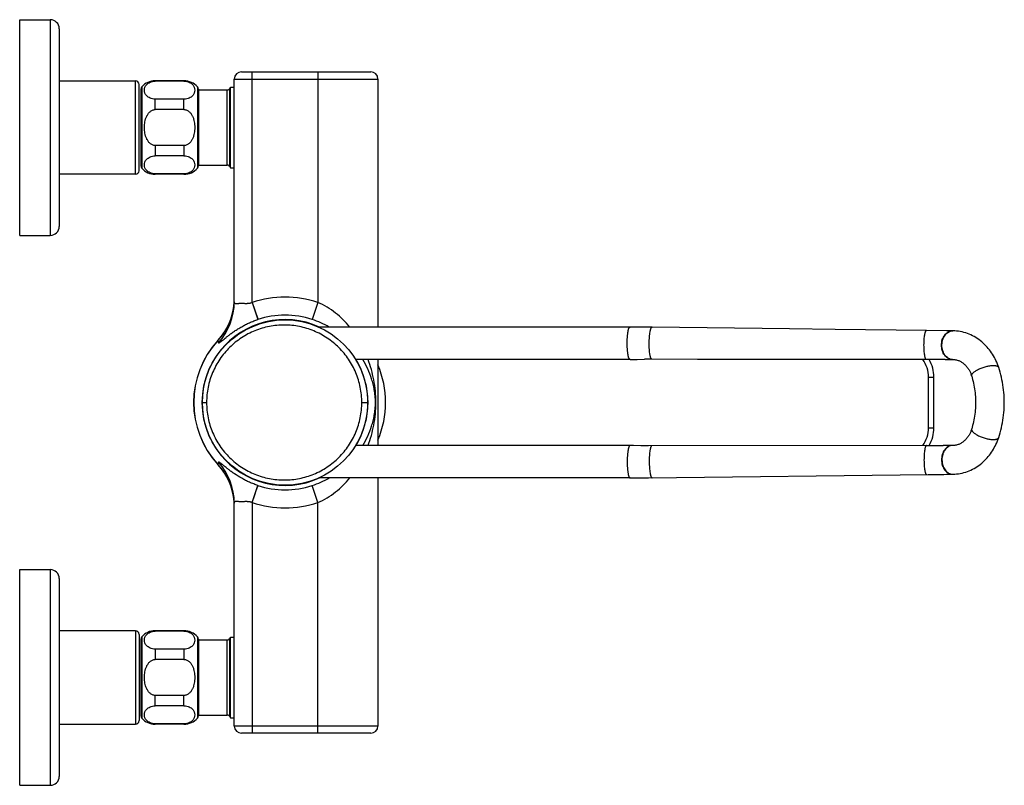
# Model space of a CAD drawing. Header units: millimetres. Extents: x 117 to 705, y 109 to 530.
# Tile 6 of 7: x 431 to 705, y 109 to 322. Entities that reach past the tile are written whole.
import ezdxf

# ---------------------------------------------------------------- set-up
doc = ezdxf.new("R2010")
doc.units = ezdxf.units.MM
doc.header["$LTSCALE"] = 46.255
doc.layers.get('0').update_dxf_attribs({"linetype": 'CONTINUOUS'})

msp = doc.modelspace()

# ---------------------------------------------------------------- linework, layer by layer
at = {"color": 7, "linetype": 'CONTINUOUS'}
for p, q in [((431.39, 261.8), (431.39, 321.8)), ((431.39, 321.8), (439.89, 321.8)), ((442.39, 319.3), (442.39, 264.3)), ((493.09, 307.3), (529.04, 307.3)), ((442.39, 304.8), (463.59, 304.8)), ((477.09, 304.8), (469.09, 304.8)), ((477.09, 304.7), (469.09, 304.7)), ((491.09, 243.36), (491.09, 305.3)), ((531.04, 305.3), (531.04, 236.3)), ((464.59, 279.8), (464.59, 303.8)), ((465.09, 302.45), (465.09, 281.16)), ((481.09, 302.45), (481.09, 281.16)), ((481.09, 302.28), (489.13, 302.28)), ((489.82, 302.68), (490.04, 303.05)), ((490.04, 280.55), (490.04, 303.05)), ((490.04, 303.05), (491.09, 303.05)), ((477.09, 299.7), (469.09, 299.7)), ((477.09, 296.8), (469.09, 296.8)), ((477.09, 286.8), (469.09, 286.8)), ((477.09, 283.91), (469.09, 283.91)), ((481.09, 281.33), (489.13, 281.33)), ((489.82, 280.93), (490.04, 280.55)), ((490.04, 280.55), (491.09, 280.55)), ((463.59, 278.8), (442.39, 278.8)), ((477.09, 278.91), (469.09, 278.91)), ((477.09, 278.8), (469.09, 278.8)), ((431.39, 261.8), (439.89, 261.8)), ((601.16, 236.3), (514.57, 236.3)), ((603.19, 236.29), (601.16, 236.3)), ((605.27, 236.27), (603.19, 236.29)), ((607.3, 236.25), (605.27, 236.27)), ((607.3, 236.25), (607.3, 236.25)), ((683.66, 235.35), (658.23, 235.65)), ((683.66, 235.35), (683.66, 235.35)), ((689.22, 235.28), (683.66, 235.35)), ((690.29, 235.27), (689.22, 235.28)), ((691.06, 235.25), (690.29, 235.27)), ((601.16, 227.3), (524.81, 227.3)), ((531.04, 227.3), (531.04, 203.3)), ((601.16, 227.3), (603.17, 227.31)), ((603.17, 227.31), (605.23, 227.32)), ((607.24, 227.32), (605.23, 227.32)), ((683.61, 227.26), (607.24, 227.32)), ((670.88, 227.26), (645.43, 227.28)), ((683.61, 227.26), (670.88, 227.26)), ((688.78, 227.25), (687.88, 227.25)), ((688.78, 227.25), (690.24, 227.25)), ((690.24, 227.25), (691.03, 227.26)), ((703.71, 225.05), (703.71, 225.05)), ((685.69, 208.28), (685.69, 222.33)), ((696.2, 222.65), (696.2, 222.65)), ((696.2, 207.96), (696.2, 207.96)), ((703.71, 205.56), (703.71, 205.56)), ((601.16, 203.3), (524.81, 203.3)), ((606.26, 203.29), (604.2, 203.29)), ((683.61, 203.35), (606.26, 203.29)), ((689.89, 203.36), (688.27, 203.36)), ((691.03, 203.35), (689.89, 203.36)), ((606.31, 194.35), (684.08, 195.26)), ((683.66, 195.26), (683.66, 195.26)), ((688.44, 195.31), (689.21, 195.32)), ((689.21, 195.32), (690.29, 195.34)), ((690.29, 195.34), (691.06, 195.36)), ((601.16, 194.3), (514.57, 194.3)), ((531.04, 194.3), (531.04, 125.3)), ((604.22, 194.32), (606.31, 194.35)), ((607.3, 194.36), (607.3, 194.36)), ((491.09, 125.3), (491.09, 187.25)), ((431.39, 108.8), (431.39, 168.8)), ((431.39, 168.8), (439.89, 168.8)), ((442.39, 166.3), (442.39, 111.3)), ((463.59, 151.8), (442.39, 151.8)), ((464.59, 150.8), (464.59, 126.8)), ((477.09, 151.8), (469.09, 151.8)), ((477.09, 151.7), (469.09, 151.7)), ((465.09, 149.45), (465.09, 128.16)), ((481.09, 149.45), (481.09, 128.16)), ((481.09, 149.28), (489.13, 149.28)), ((489.82, 149.68), (490.04, 150.05)), ((490.04, 127.55), (490.04, 150.05)), ((490.04, 150.05), (491.09, 150.05)), ((477.09, 146.7), (469.09, 146.7)), ((477.09, 143.8), (469.09, 143.8)), ((477.09, 133.8), (469.09, 133.8)), ((477.09, 130.91), (469.09, 130.91)), ((481.09, 128.33), (489.13, 128.33)), ((489.82, 127.93), (490.04, 127.55)), ((490.04, 127.55), (491.09, 127.55)), ((442.39, 125.8), (463.59, 125.8)), ((477.09, 125.91), (469.09, 125.91)), ((477.09, 125.8), (469.09, 125.8)), ((529.04, 123.3), (493.09, 123.3)), ((431.39, 108.8), (439.89, 108.8))]:
    msp.add_line(p, q, dxfattribs=at)
at = {"color": 9, "linetype": 'CONTINUOUS'}
for p, q in [((439.89, 321.8), (439.89, 261.8)), ((496.09, 243.14), (496.09, 307.3)), ((514.29, 307.3), (514.29, 243.14)), ((463.59, 278.8), (463.59, 304.8)), ((469.09, 304.7), (469.09, 304.8)), ((477.09, 304.7), (477.09, 304.8)), ((491.09, 305.3), (531.04, 305.3)), ((465.34, 303.11), (465.34, 280.5)), ((480.84, 303.11), (480.84, 280.5)), ((489.13, 281.33), (489.13, 302.28)), ((489.82, 280.93), (489.82, 302.68)), ((469.09, 296.8), (469.09, 299.7)), ((477.09, 296.8), (477.09, 299.7)), ((469.09, 286.8), (469.09, 283.91)), ((477.09, 286.8), (477.09, 283.91)), ((469.09, 278.91), (469.09, 278.8)), ((477.09, 278.91), (477.09, 278.8)), ((496.09, 243.14), (497.64, 238.4)), ((496.09, 243.14), (497.59, 238.56)), ((514.29, 243.14), (512.74, 238.4)), ((690.87, 235.25), (690.93, 235.25)), ((691.01, 235.25), (691.06, 235.25)), ((486.52, 232.51), (486.52, 232.56)), ((684.19, 222.33), (685.69, 222.33)), ((684.19, 208.28), (684.19, 222.33)), ((482.19, 215.3), (483.38, 215.3)), ((526.55, 215.3), (528.19, 215.3)), ((684.19, 208.28), (685.69, 208.28)), ((486.52, 198.05), (486.52, 198.09)), ((690.87, 195.35), (690.92, 195.35)), ((691.01, 195.36), (691.06, 195.36)), ((496.09, 187.46), (497.64, 192.21)), ((497.1, 190.54), (497.59, 192.04)), ((497.59, 192.04), (497.63, 192.19)), ((497.63, 192.19), (497.64, 192.21)), ((514.29, 187.46), (512.74, 192.21)), ((496.42, 188.48), (496.96, 190.13)), ((496.96, 190.13), (497.1, 190.54)), ((496.09, 187.46), (496.09, 123.3)), ((514.29, 123.3), (514.29, 187.46)), ((439.89, 168.8), (439.89, 108.8)), ((463.59, 151.8), (463.59, 125.8)), ((469.09, 151.8), (469.09, 151.7)), ((477.09, 151.8), (477.09, 151.7)), ((465.34, 150.11), (465.34, 127.5)), ((480.84, 150.11), (480.84, 127.5)), ((489.13, 128.33), (489.13, 149.28)), ((489.82, 127.93), (489.82, 149.68)), ((469.09, 146.7), (469.09, 143.8)), ((477.09, 146.7), (477.09, 143.8)), ((469.09, 130.91), (469.09, 133.8)), ((477.09, 130.91), (477.09, 133.8)), ((469.09, 125.8), (469.09, 125.91)), ((477.09, 125.8), (477.09, 125.91)), ((531.04, 125.3), (491.09, 125.3))]:
    msp.add_line(p, q, dxfattribs=at)
msp.add_lwpolyline([(497.61, 238.5), (497.63, 238.42), (497.64, 238.4)], dxfattribs=at)
at = {"color": 7, "linetype": 'CONTINUOUS'}
for points in [[(658.23, 235.65), (645.48, 235.8), (607.3, 236.25)], [(703.71, 225.05), (703.56, 225.5), (703.37, 226), (703.17, 226.49), (702.96, 226.96), (702.74, 227.41), (702.51, 227.86), (702.26, 228.29), (702, 228.72), (701.73, 229.13), (701.45, 229.54), (701.15, 229.95), (700.83, 230.34), (700.5, 230.73), (700.16, 231.1), (699.79, 231.47), (699.41, 231.83), (699.02, 232.17), (698.61, 232.5), (698.19, 232.82), (697.76, 233.12), (697.32, 233.39), (696.88, 233.65), (696.43, 233.89), (695.97, 234.12), (695.5, 234.32), (695.02, 234.5), (694.53, 234.67), (694.04, 234.81), (693.54, 234.94), (693.04, 235.04), (692.53, 235.13), (692.02, 235.19), (691.51, 235.23), (691.06, 235.25)], [(645.43, 227.28), (619.97, 227.31), (607.24, 227.32)], [(691.03, 227.26), (691.26, 227.25), (691.5, 227.23), (691.73, 227.2), (691.96, 227.15), (692.18, 227.09), (692.4, 227.03), (692.61, 226.95), (692.82, 226.86), (693.01, 226.77), (693.2, 226.67), (693.38, 226.56), (693.56, 226.45), (693.73, 226.32), (693.9, 226.19), (694.06, 226.06), (694.23, 225.91), (694.39, 225.75), (694.54, 225.59), (694.69, 225.42), (694.84, 225.25), (694.98, 225.08), (695.11, 224.9), (695.23, 224.72), (695.35, 224.54), (695.46, 224.35), (695.56, 224.17), (695.66, 223.98), (695.75, 223.8), (695.84, 223.61), (695.92, 223.42), (696, 223.23), (696.07, 223.03), (696.14, 222.83), (696.2, 222.65)], [(703.71, 205.56), (703.91, 206.19), (704.11, 206.88), (704.3, 207.58), (704.47, 208.28), (704.62, 208.98), (704.76, 209.68), (704.88, 210.38), (704.98, 211.08), (705.07, 211.79), (705.15, 212.49), (705.2, 213.19), (705.24, 213.9), (705.27, 214.6), (705.27, 215.3), (705.27, 216), (705.24, 216.71), (705.2, 217.41), (705.15, 218.11), (705.07, 218.82), (704.99, 219.52), (704.88, 220.22), (704.76, 220.92), (704.62, 221.62), (704.47, 222.32), (704.3, 223.02), (704.11, 223.72), (703.91, 224.41), (703.71, 225.05)], [(696.2, 222.65), (696.33, 222.19), (696.47, 221.69), (696.6, 221.18), (696.72, 220.66), (696.83, 220.14), (696.92, 219.61), (697, 219.08), (697.08, 218.55), (697.14, 218.01), (697.19, 217.47), (697.23, 216.93), (697.25, 216.39), (697.27, 215.84), (697.27, 215.3), (697.27, 214.76), (697.25, 214.21), (697.23, 213.67), (697.19, 213.13), (697.14, 212.59), (697.08, 212.06), (697, 211.52), (696.92, 210.99), (696.83, 210.47), (696.72, 209.94), (696.6, 209.43), (696.47, 208.91), (696.33, 208.41), (696.2, 207.96)], [(696.2, 207.96), (696.14, 207.78), (696.07, 207.57), (696, 207.38), (695.92, 207.18), (695.84, 206.99), (695.75, 206.81), (695.66, 206.62), (695.56, 206.44), (695.46, 206.25), (695.35, 206.07), (695.23, 205.89), (695.11, 205.71), (694.98, 205.53), (694.84, 205.35), (694.69, 205.18), (694.54, 205.01), (694.39, 204.85), (694.23, 204.7), (694.06, 204.55), (693.9, 204.41), (693.73, 204.28), (693.56, 204.16), (693.38, 204.05), (693.2, 203.94), (693.01, 203.84), (692.81, 203.75), (692.61, 203.66), (692.4, 203.58), (692.18, 203.51), (691.96, 203.46), (691.73, 203.41), (691.5, 203.38), (691.26, 203.36), (691.03, 203.35)], [(691.06, 195.36), (691.51, 195.38), (692.02, 195.42), (692.53, 195.48), (693.03, 195.56), (693.54, 195.66), (694.03, 195.79), (694.53, 195.93), (695.01, 196.1), (695.49, 196.28), (695.96, 196.49), (696.42, 196.71), (696.87, 196.95), (697.32, 197.21), (697.75, 197.49), (698.18, 197.78), (698.6, 198.1), (699.01, 198.43), (699.41, 198.77), (699.79, 199.13), (700.15, 199.5), (700.5, 199.88), (700.83, 200.26), (701.14, 200.66), (701.44, 201.06), (701.73, 201.47), (702, 201.89), (702.26, 202.31), (702.5, 202.75), (702.74, 203.19), (702.96, 203.65), (703.17, 204.12), (703.37, 204.6), (703.55, 205.1), (703.71, 205.56)], [(604.2, 203.29), (602.13, 203.3), (601.16, 203.3)], [(684.08, 195.26), (685.46, 195.28), (685.91, 195.28), (688.44, 195.31)], [(601.16, 194.3), (602.14, 194.31), (604.22, 194.32)]]:
    msp.add_lwpolyline(points, dxfattribs=at)
msp.add_circle((505.19, 215.3), 23, dxfattribs=at)
for centre, radius, start, end in [((439.89, 319.3), 2.5, 0, 90), ((493.09, 305.3), 2, 90, 180), ((529.04, 305.3), 2, 0, 90), ((463.59, 303.8), 1, 0, 90), ((469.09, 299.8), 5, 90, 138.5904), ((477.09, 299.8), 5, 41.4096, 90), ((466.09, 302.45), 1, 138.5904, 180), ((480.09, 302.45), 1, 0, 41.4096), ((489.13, 303.08), 0.8, 270, 330), ((463.59, 279.8), 1, 270, 360), ((466.09, 281.16), 1, 180, 221.4096), ((469.09, 283.8), 5, 221.4096, 270), ((477.09, 283.8), 5, 270, 318.5904), ((480.09, 281.16), 1, 318.5904, 360), ((489.13, 280.53), 0.8, 30, 90), ((439.89, 264.3), 2.5, 270, 360), ((473.89, 244.23), 17.2, 317.2563, 359.7496), ((505.19, 215.3), 25.42, 137.2563, 222.7437), ((675.69, 222.33), 10, 0, 29.5202), ((675.69, 208.28), 10, 330.4652, 360), ((473.89, 186.38), 17.2, 0.2504, 42.7437), ((439.89, 166.3), 2.5, 0, 90), ((463.59, 150.8), 1, 0, 90), ((469.09, 146.8), 5, 90, 138.5904), ((477.09, 146.8), 5, 41.4096, 90), ((466.09, 149.45), 1, 138.5904, 180), ((480.09, 149.45), 1, 0, 41.4096), ((489.13, 150.08), 0.8, 270, 330), ((463.59, 126.8), 1, 270, 360), ((466.09, 128.16), 1, 180, 221.4096), ((469.09, 130.8), 5, 221.4096, 270), ((477.09, 130.8), 5, 270, 318.5904), ((480.09, 128.16), 1, 318.5904, 360), ((489.13, 127.53), 0.8, 30, 90), ((493.09, 125.3), 2, 180, 270), ((529.04, 125.3), 2, 270, 360), ((439.89, 111.3), 2.5, 270, 360)]:
    msp.add_arc(centre, radius, start, end, dxfattribs=at)
at = {"color": 9, "linetype": 'CONTINUOUS'}
for centre, radius, start, end in [((473.99, 244.16), 17.1, 357.3258, 359.9994), ((505.19, 215.3), 29.29, 71.9, 108.1), ((473.97, 244.16), 17.12, 317.1425, 357.3131), ((473.97, 243.36), 17.12, 317.9369, 359.9865), ((505.19, 215.3), 23.07, 65.5301, 294.4699), ((505.19, 215.3), 24.3, 71.9, 108.1), ((504.62, 213.55), 26.14, 60.5081, 71.9126), ((691.01, 232.94), 2.31, 90.0016, 92.0947), ((505.19, 215.3), 25.39, 137.3306, 222.6694), ((608.43, 263.87), 125.88, 194.4226, 194.7148), ((505.19, 215.3), 23.07, 328.6589, 31.3411), ((506.69, 215.3), 26.5, 336.7774, 23.2226), ((675.69, 222.33), 8.5, 0, 35.4386), ((690.99, 229.59), 2.33, 266.2087, 267.0562), ((690.99, 229.57), 2.32, 267.0535, 269.9967), ((675.69, 208.28), 8.5, 324.5412, 360), ((690.99, 201.02), 2.33, 92.9783, 93.7918), ((690.99, 201.03), 2.32, 90.0033, 92.981), ((608.63, 166.69), 126.09, 165.2855, 165.5772), ((473.97, 186.45), 17.12, 2.6869, 42.8575), ((473.97, 187.25), 17.12, 0.0135, 42.0631), ((691.01, 197.67), 2.31, 267.8714, 269.9984), ((505.19, 215.3), 24.3, 251.9, 288.1), ((504.62, 217.05), 26.14, 288.0874, 299.4917), ((473.99, 186.45), 17.1, 0.0006, 2.6742), ((505.19, 215.3), 29.29, 251.9, 288.1)]:
    msp.add_arc(centre, radius, start, end, dxfattribs=at)
at = {"color": 7, "linetype": 'CONTINUOUS'}
for points, knots in [([(469.09, 299.7), (468.83, 299.7), (468.33, 299.75), (467.66, 299.96), (467.12, 300.26), (466.71, 300.61), (466.42, 300.99), (466.17, 301.51), (466.04, 302.2), (466.17, 302.88), (466.42, 303.4), (466.71, 303.78), (467.12, 304.13), (467.66, 304.43), (468.33, 304.65), (468.83, 304.7), (469.09, 304.7)], [0, 0, 0, 0, 0.090305, 0.171657, 0.24177, 0.302566, 0.356764, 0.406687, 0.5, 0.593313, 0.643236, 0.697434, 0.75823, 0.828343, 0.909695, 1, 1, 1, 1]), ([(477.09, 304.7), (477.35, 304.7), (477.85, 304.65), (478.52, 304.43), (479.06, 304.13), (479.47, 303.78), (479.76, 303.4), (480.01, 302.88), (480.14, 302.2), (480.01, 301.51), (479.76, 300.99), (479.47, 300.61), (479.06, 300.26), (478.52, 299.96), (477.85, 299.75), (477.35, 299.7), (477.09, 299.7)], [0, 0, 0, 0, 0.090305, 0.171657, 0.24177, 0.302566, 0.356764, 0.406687, 0.5, 0.593312, 0.643236, 0.697433, 0.75823, 0.828342, 0.909695, 1, 1, 1, 1]), ([(466.09, 291.8), (466.09, 292.07), (466.11, 292.6), (466.22, 293.4), (466.41, 294.18), (466.69, 294.93), (467.09, 295.63), (467.61, 296.24), (468.18, 296.61), (468.69, 296.78), (468.96, 296.8), (469.09, 296.8)], [0, 0, 0, 0, 0.125121, 0.250236, 0.375339, 0.500416, 0.625437, 0.750336, 0.874997, 0.937504, 1, 1, 1, 1]), ([(477.09, 296.8), (477.22, 296.8), (477.49, 296.78), (478, 296.61), (478.57, 296.24), (479.09, 295.63), (479.49, 294.93), (479.77, 294.18), (479.96, 293.4), (480.07, 292.6), (480.09, 292.07), (480.09, 291.8)], [0, 0, 0, 0, 0.062496, 0.125003, 0.249664, 0.374563, 0.499584, 0.624661, 0.749764, 0.874879, 1, 1, 1, 1]), ([(469.09, 286.8), (468.96, 286.8), (468.69, 286.83), (468.18, 286.99), (467.61, 287.37), (467.09, 287.98), (466.69, 288.68), (466.41, 289.43), (466.22, 290.21), (466.11, 291), (466.09, 291.54), (466.09, 291.8)], [0, 0, 0, 0, 0.062496, 0.125003, 0.249664, 0.374563, 0.499584, 0.624661, 0.749764, 0.874879, 1, 1, 1, 1]), ([(480.09, 291.8), (480.09, 291.54), (480.07, 291), (479.96, 290.21), (479.77, 289.43), (479.49, 288.68), (479.09, 287.98), (478.57, 287.37), (478, 286.99), (477.49, 286.83), (477.22, 286.8), (477.09, 286.8)], [0, 0, 0, 0, 0.125121, 0.250236, 0.375339, 0.500416, 0.625437, 0.750336, 0.874997, 0.937504, 1, 1, 1, 1]), ([(469.09, 278.91), (468.83, 278.91), (468.33, 278.96), (467.66, 279.17), (467.12, 279.47), (466.71, 279.83), (466.42, 280.21), (466.17, 280.72), (466.04, 281.41), (466.17, 282.1), (466.42, 282.61), (466.71, 283), (467.12, 283.35), (467.66, 283.65), (468.33, 283.86), (468.83, 283.91), (469.09, 283.91)], [0, 0, 0, 0, 0.090305, 0.171657, 0.24177, 0.302566, 0.356764, 0.406687, 0.5, 0.593312, 0.643236, 0.697433, 0.75823, 0.828342, 0.909695, 1, 1, 1, 1]), ([(477.09, 283.91), (477.35, 283.91), (477.85, 283.86), (478.52, 283.65), (479.06, 283.35), (479.47, 283), (479.76, 282.61), (480.01, 282.1), (480.14, 281.41), (480.01, 280.72), (479.76, 280.21), (479.47, 279.83), (479.06, 279.47), (478.52, 279.17), (477.85, 278.96), (477.35, 278.91), (477.09, 278.91)], [0, 0, 0, 0, 0.090305, 0.171657, 0.24177, 0.302566, 0.356764, 0.406687, 0.5, 0.593312, 0.643236, 0.697433, 0.75823, 0.828342, 0.909695, 1, 1, 1, 1]), ([(687.88, 227.25), (687.55, 227.25), (686.12, 227.25), (684.7, 227.26), (683.61, 227.26)], [0, 0, 0, 0, 0.235694, 1, 1, 1, 1]), ([(683.61, 203.35), (684.02, 203.35), (685.57, 203.35), (687.13, 203.35), (688.27, 203.36)], [0, 0, 0, 0, 0.264022, 1, 1, 1, 1]), ([(469.09, 146.7), (468.83, 146.7), (468.33, 146.75), (467.66, 146.96), (467.12, 147.26), (466.71, 147.61), (466.42, 147.99), (466.17, 148.51), (466.04, 149.2), (466.17, 149.88), (466.42, 150.4), (466.71, 150.78), (467.12, 151.13), (467.66, 151.43), (468.33, 151.65), (468.83, 151.7), (469.09, 151.7)], [0, 0, 0, 0, 0.090305, 0.171657, 0.24177, 0.302566, 0.356764, 0.406687, 0.5, 0.593313, 0.643236, 0.697434, 0.75823, 0.828343, 0.909695, 1, 1, 1, 1]), ([(477.09, 151.7), (477.35, 151.7), (477.85, 151.65), (478.52, 151.43), (479.06, 151.13), (479.47, 150.78), (479.76, 150.4), (480.01, 149.88), (480.14, 149.2), (480.01, 148.51), (479.76, 147.99), (479.47, 147.61), (479.06, 147.26), (478.52, 146.96), (477.85, 146.75), (477.35, 146.7), (477.09, 146.7)], [0, 0, 0, 0, 0.090305, 0.171657, 0.24177, 0.302566, 0.356764, 0.406687, 0.5, 0.593312, 0.643236, 0.697433, 0.75823, 0.828342, 0.909695, 1, 1, 1, 1]), ([(466.09, 138.8), (466.09, 139.07), (466.11, 139.6), (466.22, 140.4), (466.41, 141.18), (466.69, 141.93), (467.09, 142.63), (467.61, 143.24), (468.18, 143.61), (468.69, 143.78), (468.96, 143.8), (469.09, 143.8)], [0, 0, 0, 0, 0.125121, 0.250236, 0.375339, 0.500416, 0.625437, 0.750336, 0.874997, 0.937504, 1, 1, 1, 1]), ([(477.09, 143.8), (477.22, 143.8), (477.49, 143.78), (478, 143.61), (478.57, 143.24), (479.09, 142.63), (479.49, 141.93), (479.77, 141.18), (479.96, 140.4), (480.07, 139.6), (480.09, 139.07), (480.09, 138.8)], [0, 0, 0, 0, 0.062496, 0.125003, 0.249664, 0.374563, 0.499584, 0.624661, 0.749764, 0.874879, 1, 1, 1, 1]), ([(469.09, 133.8), (468.96, 133.8), (468.69, 133.83), (468.18, 133.99), (467.61, 134.37), (467.09, 134.98), (466.69, 135.68), (466.41, 136.43), (466.22, 137.21), (466.11, 138), (466.09, 138.54), (466.09, 138.8)], [0, 0, 0, 0, 0.062496, 0.125003, 0.249664, 0.374563, 0.499584, 0.624661, 0.749764, 0.874879, 1, 1, 1, 1]), ([(480.09, 138.8), (480.09, 138.54), (480.07, 138), (479.96, 137.21), (479.77, 136.43), (479.49, 135.68), (479.09, 134.98), (478.57, 134.37), (478, 133.99), (477.49, 133.83), (477.22, 133.8), (477.09, 133.8)], [0, 0, 0, 0, 0.125121, 0.250236, 0.375339, 0.500416, 0.625437, 0.750336, 0.874997, 0.937504, 1, 1, 1, 1]), ([(469.09, 125.91), (468.83, 125.91), (468.33, 125.96), (467.66, 126.17), (467.12, 126.47), (466.71, 126.83), (466.42, 127.21), (466.17, 127.72), (466.04, 128.41), (466.17, 129.1), (466.42, 129.61), (466.71, 130), (467.12, 130.35), (467.66, 130.65), (468.33, 130.86), (468.83, 130.91), (469.09, 130.91)], [0, 0, 0, 0, 0.090305, 0.171657, 0.24177, 0.302566, 0.356764, 0.406687, 0.5, 0.593312, 0.643236, 0.697433, 0.75823, 0.828342, 0.909695, 1, 1, 1, 1]), ([(477.09, 130.91), (477.35, 130.91), (477.85, 130.86), (478.52, 130.65), (479.06, 130.35), (479.47, 130), (479.76, 129.61), (480.01, 129.1), (480.14, 128.41), (480.01, 127.72), (479.76, 127.21), (479.47, 126.83), (479.06, 126.47), (478.52, 126.17), (477.85, 125.96), (477.35, 125.91), (477.09, 125.91)], [0, 0, 0, 0, 0.090305, 0.171657, 0.24177, 0.302566, 0.356764, 0.406687, 0.5, 0.593312, 0.643236, 0.697433, 0.75823, 0.828342, 0.909695, 1, 1, 1, 1])]:
    msp.add_open_spline(points, degree=3, knots=knots, dxfattribs=at)
at = {"color": 9, "linetype": 'CONTINUOUS'}
for points, knots in [([(496.09, 243.14), (495.95, 243.05), (495.72, 242.95), (495.4, 242.87), (495.15, 242.83), (494.91, 242.81), (494.66, 242.8), (494.43, 242.79), (494.19, 242.79), (493.96, 242.8), (493.74, 242.82), (493.52, 242.83), (493.31, 242.83), (493.1, 242.82), (492.91, 242.83), (492.72, 242.83), (492.54, 242.82), (492.37, 242.8), (492.2, 242.78), (492.05, 242.77), (491.87, 242.76), (491.7, 242.73), (491.55, 242.73), (491.45, 242.74), (491.36, 242.76), (491.28, 242.8), (491.23, 242.86), (491.2, 242.92), (491.17, 242.96), (491.15, 243.01), (491.14, 243.04), (491.13, 243.07), (491.12, 243.09), (491.11, 243.11), (491.11, 243.15), (491.1, 243.21), (491.1, 243.26), (491.09, 243.31), (491.09, 243.34), (491.09, 243.36)], [0, 0, 0, 0, 0.091244, 0.136739, 0.181904, 0.226655, 0.270843, 0.314381, 0.357154, 0.399058, 0.440003, 0.479845, 0.5185, 0.555891, 0.591901, 0.626446, 0.659463, 0.690889, 0.720635, 0.748573, 0.774654, 0.820992, 0.841062, 0.859115, 0.875329, 0.890832, 0.907608, 0.917087, 0.926352, 0.934621, 0.942735, 0.946888, 0.950901, 0.955141, 0.960675, 0.973339, 0.983603, 0.991691, 1, 1, 1, 1]), ([(523.2, 236.3), (522.62, 237.01), (521.37, 238.38), (519.27, 240.25), (516.91, 241.88), (515.18, 242.77), (514.29, 243.14)], [0, 0, 0, 0, 0.242156, 0.489846, 0.742996, 1, 1, 1, 1]), ([(486.68, 231.89), (486.68, 231.89), (486.69, 231.88), (486.7, 231.86), (486.72, 231.86), (486.76, 231.87), (486.81, 231.89), (486.89, 231.93), (486.99, 231.99), (487.11, 232.07), (487.25, 232.18), (487.41, 232.3), (487.58, 232.44), (487.86, 232.66), (488.27, 232.99), (488.83, 233.44), (489.49, 233.96), (490.26, 234.54), (491.14, 235.15), (492.11, 235.78), (493.15, 236.4), (494.24, 236.98), (495.35, 237.51), (496.48, 237.99), (497.25, 238.27), (497.64, 238.4)], [0, 0, 0, 0, 0.001365, 0.002629, 0.00408, 0.005922, 0.011025, 0.018066, 0.027137, 0.038341, 0.05172, 0.067253, 0.084872, 0.104572, 0.150584, 0.206317, 0.271923, 0.347223, 0.431125, 0.521881, 0.616661, 0.712958, 0.808966, 0.904175, 1, 1, 1, 1]), ([(526.55, 215.3), (526.55, 216.72), (526.34, 218.85), (525.65, 221.6), (524.92, 223.6), (524.01, 225.52), (522.91, 227.33), (521.65, 229.03), (520.22, 230.6), (518.65, 232.01), (516.38, 233.68), (513.89, 235.01), (511.24, 235.96), (508.52, 236.64), (505.02, 236.99), (500.81, 236.59), (496.75, 235.39), (493.63, 233.74), (491.35, 232.07), (489.24, 230.19), (486.96, 227.45), (485.26, 224.31), (484.29, 221.64), (483.59, 218.87), (483.38, 216.73), (483.38, 215.3)], [0, 0, 0, 0, 0.062728, 0.094112, 0.125477, 0.156817, 0.188126, 0.219402, 0.250642, 0.281846, 0.313014, 0.375177, 0.406255, 0.437311, 0.499323, 0.561345, 0.623446, 0.685695, 0.716927, 0.748213, 0.810875, 0.873747, 0.90529, 0.936866, 1, 1, 1, 1]), ([(601.16, 227.3), (601.13, 227.3), (601.09, 227.32), (601.04, 227.35), (600.99, 227.41), (600.93, 227.48), (600.89, 227.57), (600.86, 227.65), (600.82, 227.74), (600.78, 227.84), (600.75, 227.95), (600.72, 228.06), (600.69, 228.19), (600.65, 228.38), (600.61, 228.63), (600.55, 228.96), (600.51, 229.31), (600.46, 229.69), (600.44, 230.09), (600.4, 230.5), (600.39, 230.93), (600.37, 231.36), (600.38, 231.8), (600.37, 232.24), (600.39, 232.68), (600.4, 233.11), (600.44, 233.52), (600.46, 233.92), (600.51, 234.3), (600.55, 234.65), (600.61, 234.98), (600.65, 235.23), (600.69, 235.42), (600.72, 235.54), (600.75, 235.66), (600.78, 235.77), (600.82, 235.87), (600.86, 235.96), (600.89, 236.04), (600.93, 236.13), (600.99, 236.2), (601.04, 236.25), (601.09, 236.29), (601.13, 236.3), (601.16, 236.3)], [0, 0, 0, 0, 0.008838, 0.013684, 0.019268, 0.033415, 0.041696, 0.050937, 0.06127, 0.072548, 0.084661, 0.097703, 0.111737, 0.126645, 0.158834, 0.19427, 0.232426, 0.273141, 0.315897, 0.360417, 0.406202, 0.452886, 0.499998, 0.54711, 0.593795, 0.639579, 0.6841, 0.726856, 0.767571, 0.805726, 0.841163, 0.873351, 0.88826, 0.902294, 0.915336, 0.927447, 0.938727, 0.949061, 0.9583, 0.966579, 0.980731, 0.986312, 0.991156, 1, 1, 1, 1]), ([(607.24, 227.32), (607.21, 227.32), (607.16, 227.34), (607.08, 227.41), (607.01, 227.52), (606.94, 227.67), (606.87, 227.85), (606.81, 228.08), (606.75, 228.34), (606.68, 228.75), (606.6, 229.33), (606.53, 230.1), (606.5, 230.92), (606.49, 231.78), (606.51, 232.65), (606.56, 233.47), (606.63, 234.24), (606.71, 234.82), (606.79, 235.23), (606.86, 235.49), (606.92, 235.71), (606.99, 235.9), (607.06, 236.05), (607.13, 236.16), (607.21, 236.23), (607.27, 236.25), (607.3, 236.25)], [0, 0, 0, 0, 0.008499, 0.019145, 0.03305, 0.050659, 0.072116, 0.09735, 0.126193, 0.158421, 0.231956, 0.315434, 0.405728, 0.499564, 0.593419, 0.683772, 0.767343, 0.841003, 0.873304, 0.902226, 0.927542, 0.949085, 0.966778, 0.980763, 0.991474, 1, 1, 1, 1]), ([(683.61, 227.26), (683.59, 227.26), (683.53, 227.27), (683.46, 227.34), (683.4, 227.44), (683.34, 227.57), (683.28, 227.74), (683.22, 227.95), (683.17, 228.18), (683.1, 228.56), (683.03, 229.08), (682.97, 229.77), (682.94, 230.52), (682.93, 231.3), (682.94, 232.08), (682.99, 232.83), (683.06, 233.52), (683.13, 234.05), (683.2, 234.42), (683.26, 234.66), (683.32, 234.86), (683.38, 235.03), (683.45, 235.17), (683.51, 235.27), (683.58, 235.33), (683.64, 235.35), (683.66, 235.35)], [0, 0, 0, 0, 0.008494, 0.019122, 0.033038, 0.050667, 0.072122, 0.097341, 0.126178, 0.158412, 0.231963, 0.31542, 0.405735, 0.499564, 0.593412, 0.683785, 0.767336, 0.841013, 0.87332, 0.902236, 0.927537, 0.949077, 0.966791, 0.980786, 0.991479, 1, 1, 1, 1]), ([(690.85, 227.26), (690.65, 227.26), (690.24, 227.31), (689.66, 227.54), (689.13, 227.92), (688.49, 228.61), (687.94, 229.73), (687.72, 231.26), (687.95, 232.78), (688.51, 233.9), (689.15, 234.59), (689.68, 234.97), (690.26, 235.2), (690.67, 235.25), (690.87, 235.25)], [0, 0, 0, 0, 0.054242, 0.109846, 0.16792, 0.229092, 0.360177, 0.499518, 0.638986, 0.770397, 0.831755, 0.889996, 0.945716, 1, 1, 1, 1]), ([(690.83, 227.26), (690.64, 227.27), (690.34, 227.33), (689.97, 227.48), (689.6, 227.67), (689.17, 228), (688.81, 228.42), (688.56, 228.81), (688.4, 229.12), (688.25, 229.45), (688.1, 229.92), (687.96, 230.54), (687.9, 231.55), (688.09, 232.78), (688.64, 233.88), (689.25, 234.56), (689.77, 234.93), (690.33, 235.18), (690.73, 235.24), (690.93, 235.25)], [0, 0, 0, 0, 0.054119, 0.081887, 0.110082, 0.168437, 0.229883, 0.261806, 0.294492, 0.3278, 0.361714, 0.430851, 0.501008, 0.63979, 0.770723, 0.831971, 0.890176, 0.945851, 1, 1, 1, 1]), ([(526.8, 203.3), (527.32, 204.16), (528.26, 205.93), (529.16, 208.27), (529.71, 210.23), (530.05, 211.79), (530.28, 213.49), (530.37, 215.3), (530.28, 217.11), (530.05, 218.81), (529.71, 220.38), (529.16, 222.33), (528.26, 224.68), (527.32, 226.45), (526.8, 227.3)], [0, 0, 0, 0, 0.118804, 0.236791, 0.296922, 0.359358, 0.426435, 0.5, 0.573566, 0.640642, 0.703078, 0.763209, 0.881196, 1, 1, 1, 1]), ([(528.29, 203.3), (528.98, 205.15), (530.08, 209.1), (530.71, 215.3), (530.08, 221.5), (528.98, 225.46), (528.29, 227.3)], [0, 0, 0, 0, 0.241489, 0.5, 0.758511, 1, 1, 1, 1]), ([(696.2, 222.65), (696.18, 222.71), (696.17, 222.86), (696.24, 223.09), (696.38, 223.32), (696.6, 223.57), (696.89, 223.82), (697.24, 224.07), (697.64, 224.32), (698.26, 224.64), (699.11, 225), (700.18, 225.33), (701.07, 225.51), (701.75, 225.59), (702.07, 225.6), (702.22, 225.6)], [0, 0, 0, 0, 0.027909, 0.059843, 0.098211, 0.14401, 0.19752, 0.258101, 0.325034, 0.397259, 0.552315, 0.712158, 0.865001, 0.935338, 1, 1, 1, 1]), ([(702.22, 225.6), (702.41, 225.6), (702.68, 225.59), (703.02, 225.53), (703.23, 225.47), (703.41, 225.39), (703.55, 225.29), (703.65, 225.18), (703.7, 225.1), (703.71, 225.05)], [0, 0, 0, 0, 0.338271, 0.484139, 0.613903, 0.727958, 0.828001, 0.917109, 1, 1, 1, 1]), ([(483.38, 215.3), (483.38, 213.88), (483.59, 211.73), (484.29, 208.97), (485.02, 206.96), (485.95, 205.03), (487.05, 203.21), (488.33, 201.51), (489.77, 199.95), (491.35, 198.53), (493.63, 196.87), (496.13, 195.55), (498.78, 194.62), (501.51, 193.95), (505.02, 193.61), (508.52, 193.97), (511.24, 194.65), (513.89, 195.59), (516.38, 196.92), (518.65, 198.59), (520.22, 200.01), (521.65, 201.57), (522.91, 203.27), (524.01, 205.09), (524.92, 207.01), (525.65, 209.01), (526.34, 211.76), (526.55, 213.89), (526.55, 215.3)], [0, 0, 0, 0, 0.06312, 0.094688, 0.126223, 0.157716, 0.189159, 0.220549, 0.251883, 0.283161, 0.314385, 0.376623, 0.407717, 0.438782, 0.50079, 0.562789, 0.593839, 0.624909, 0.687056, 0.718216, 0.749415, 0.78065, 0.811918, 0.843217, 0.87455, 0.90591, 0.937288, 1, 1, 1, 1]), ([(696.2, 207.96), (696.18, 207.89), (696.17, 207.75), (696.24, 207.52), (696.38, 207.28), (696.6, 207.04), (696.89, 206.79), (697.24, 206.54), (697.64, 206.29), (698.26, 205.96), (699.11, 205.61), (700.18, 205.28), (701.07, 205.09), (701.75, 205.02), (702.07, 205), (702.22, 205)], [0, 0, 0, 0, 0.02791, 0.059842, 0.098208, 0.144017, 0.197518, 0.258099, 0.325031, 0.397256, 0.552313, 0.712157, 0.865001, 0.935337, 1, 1, 1, 1]), ([(702.22, 205), (702.41, 205), (702.68, 205.02), (703.02, 205.08), (703.23, 205.14), (703.41, 205.22), (703.55, 205.31), (703.65, 205.42), (703.7, 205.51), (703.71, 205.56)], [0, 0, 0, 0, 0.338276, 0.484144, 0.613907, 0.72796, 0.828002, 0.917109, 1, 1, 1, 1]), ([(601.16, 203.3), (601.13, 203.3), (601.09, 203.29), (601.04, 203.25), (600.99, 203.2), (600.93, 203.13), (600.89, 203.04), (600.86, 202.96), (600.82, 202.87), (600.78, 202.77), (600.75, 202.66), (600.72, 202.54), (600.69, 202.42), (600.65, 202.23), (600.61, 201.98), (600.55, 201.65), (600.51, 201.3), (600.46, 200.92), (600.44, 200.52), (600.4, 200.11), (600.39, 199.68), (600.37, 199.24), (600.38, 198.8), (600.37, 198.36), (600.39, 197.93), (600.4, 197.5), (600.44, 197.09), (600.46, 196.69), (600.51, 196.31), (600.55, 195.96), (600.61, 195.63), (600.65, 195.38), (600.69, 195.19), (600.72, 195.06), (600.75, 194.95), (600.78, 194.84), (600.82, 194.74), (600.86, 194.65), (600.89, 194.57), (600.93, 194.48), (600.99, 194.41), (601.04, 194.35), (601.09, 194.32), (601.13, 194.3), (601.16, 194.3)], [0, 0, 0, 0, 0.008827, 0.013678, 0.019266, 0.033407, 0.04169, 0.050934, 0.061264, 0.072541, 0.084655, 0.097699, 0.111732, 0.126639, 0.15883, 0.194265, 0.232423, 0.273137, 0.315895, 0.360415, 0.406201, 0.452886, 0.499998, 0.547111, 0.593796, 0.639581, 0.684102, 0.72686, 0.767574, 0.805731, 0.841167, 0.873357, 0.888265, 0.902298, 0.915341, 0.927455, 0.938733, 0.949064, 0.958306, 0.966588, 0.980733, 0.986319, 0.991166, 1, 1, 1, 1]), ([(607.24, 203.29), (607.21, 203.29), (607.16, 203.27), (607.08, 203.2), (607.01, 203.09), (606.94, 202.94), (606.87, 202.75), (606.81, 202.53), (606.75, 202.26), (606.68, 201.85), (606.6, 201.27), (606.53, 200.51), (606.5, 199.68), (606.49, 198.82), (606.51, 197.96), (606.56, 197.13), (606.63, 196.37), (606.71, 195.79), (606.79, 195.38), (606.86, 195.12), (606.92, 194.89), (606.99, 194.71), (607.06, 194.56), (607.13, 194.45), (607.21, 194.38), (607.27, 194.36), (607.3, 194.36)], [0, 0, 0, 0, 0.0085, 0.019146, 0.033051, 0.050659, 0.072117, 0.09735, 0.126194, 0.158422, 0.231956, 0.315434, 0.405729, 0.499564, 0.593419, 0.683771, 0.767343, 0.841003, 0.873304, 0.902226, 0.927542, 0.949084, 0.966777, 0.980762, 0.991473, 1, 1, 1, 1]), ([(683.61, 203.35), (683.59, 203.35), (683.53, 203.33), (683.46, 203.27), (683.4, 203.17), (683.34, 203.03), (683.28, 202.86), (683.22, 202.66), (683.17, 202.42), (683.1, 202.05), (683.03, 201.52), (682.97, 200.83), (682.94, 200.08), (682.93, 199.3), (682.95, 198.52), (682.99, 197.77), (683.06, 197.08), (683.13, 196.56), (683.2, 196.19), (683.26, 195.95), (683.32, 195.75), (683.38, 195.58), (683.45, 195.44), (683.51, 195.34), (683.58, 195.28), (683.64, 195.26), (683.66, 195.26)], [0, 0, 0, 0, 0.008494, 0.019122, 0.033038, 0.050667, 0.072122, 0.097341, 0.126178, 0.158412, 0.231963, 0.31542, 0.405735, 0.499564, 0.593412, 0.683785, 0.767336, 0.841013, 0.87332, 0.902236, 0.927537, 0.949077, 0.966791, 0.980786, 0.991479, 1, 1, 1, 1]), ([(690.85, 203.35), (690.65, 203.35), (690.24, 203.3), (689.66, 203.06), (689.13, 202.69), (688.49, 202), (687.94, 200.87), (687.72, 199.35), (687.95, 197.83), (688.51, 196.7), (689.15, 196.02), (689.68, 195.64), (690.26, 195.41), (690.67, 195.35), (690.87, 195.35)], [0, 0, 0, 0, 0.054242, 0.109846, 0.16792, 0.229092, 0.360177, 0.499518, 0.638986, 0.770397, 0.831755, 0.889996, 0.945716, 1, 1, 1, 1]), ([(690.83, 203.34), (690.64, 203.33), (690.24, 203.25), (689.68, 203), (689.17, 202.6), (688.81, 202.18), (688.56, 201.8), (688.4, 201.49), (688.25, 201.15), (688.1, 200.69), (687.96, 200.07), (687.9, 199.06), (688.09, 197.83), (688.64, 196.73), (689.25, 196.05), (689.77, 195.67), (690.33, 195.43), (690.73, 195.37), (690.92, 195.36)], [0, 0, 0, 0, 0.054135, 0.109994, 0.168354, 0.229801, 0.261726, 0.294414, 0.327723, 0.361639, 0.43078, 0.500941, 0.639736, 0.770688, 0.831947, 0.890161, 0.945845, 1, 1, 1, 1]), ([(497.64, 192.21), (497.25, 192.34), (496.48, 192.62), (495.35, 193.1), (494.24, 193.63), (492.81, 194.4), (491.47, 195.22), (490.26, 196.07), (489.49, 196.65), (488.83, 197.16), (488.27, 197.61), (487.86, 197.94), (487.58, 198.17), (487.41, 198.31), (487.25, 198.43), (487.11, 198.53), (486.99, 198.61), (486.89, 198.68), (486.81, 198.72), (486.76, 198.74), (486.72, 198.75), (486.7, 198.74), (486.69, 198.73), (486.68, 198.72), (486.68, 198.71)], [0, 0, 0, 0, 0.095832, 0.191041, 0.287045, 0.383344, 0.568812, 0.652768, 0.728077, 0.793658, 0.849425, 0.895643, 0.915341, 0.932857, 0.948239, 0.961518, 0.972711, 0.981838, 0.98895, 0.994083, 0.995924, 0.997368, 0.998632, 1, 1, 1, 1]), ([(514.29, 187.46), (515.18, 187.84), (516.91, 188.72), (519.27, 190.36), (521.37, 192.22), (522.62, 193.6), (523.2, 194.3)], [0, 0, 0, 0, 0.257003, 0.510153, 0.757844, 1, 1, 1, 1]), ([(491.09, 187.25), (491.09, 187.27), (491.09, 187.3), (491.1, 187.34), (491.1, 187.4), (491.11, 187.46), (491.12, 187.51), (491.14, 187.57), (491.17, 187.63), (491.2, 187.69), (491.22, 187.73), (491.25, 187.77), (491.29, 187.81), (491.34, 187.84), (491.4, 187.85), (491.44, 187.86), (491.49, 187.87), (491.54, 187.87), (491.6, 187.87), (491.67, 187.87), (491.78, 187.86), (491.91, 187.85), (492.05, 187.83), (492.26, 187.81), (492.48, 187.79), (492.72, 187.78), (492.91, 187.78), (493.1, 187.78), (493.31, 187.78), (493.52, 187.78), (493.74, 187.79), (493.96, 187.81), (494.19, 187.81), (494.43, 187.81), (494.66, 187.81), (494.91, 187.79), (495.15, 187.77), (495.4, 187.74), (495.72, 187.66), (495.95, 187.55), (496.09, 187.46)], [0, 0, 0, 0, 0.008587, 0.016455, 0.026181, 0.038321, 0.048627, 0.057299, 0.074481, 0.08374, 0.092957, 0.101173, 0.108891, 0.124435, 0.132488, 0.140835, 0.149609, 0.158887, 0.168674, 0.178969, 0.201137, 0.225332, 0.25143, 0.279383, 0.340531, 0.373539, 0.408088, 0.444111, 0.48151, 0.520165, 0.560019, 0.600962, 0.642865, 0.685639, 0.729175, 0.773363, 0.818111, 0.863277, 0.908771, 1, 1, 1, 1])]:
    msp.add_open_spline(points, degree=3, knots=knots, dxfattribs=at)

doc.saveas('drawing.dxf')
